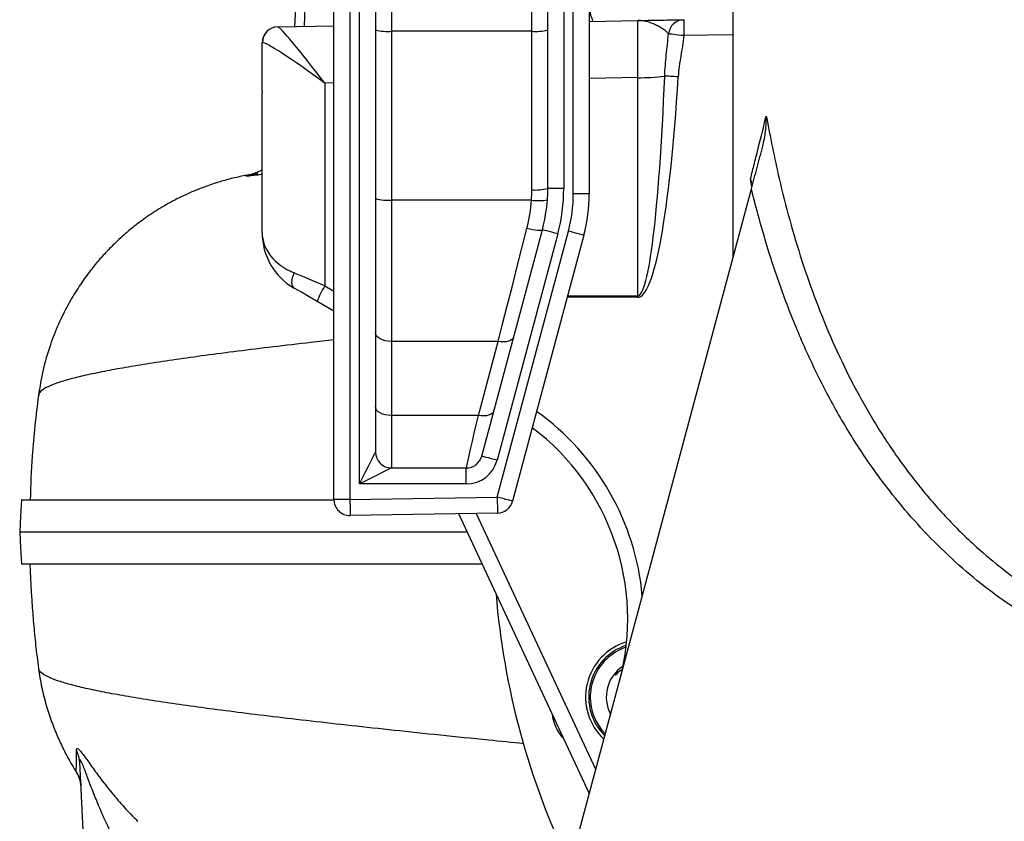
# Model space of a CAD drawing. Header units: millimetres. Extents: x 8 to 915, y 7 to 2067.
# Tile 2 of 10: x 8 to 316, y 303 to 554. Entities that reach past the tile are written whole.
import ezdxf

# ---------------------------------------------------------------- set-up
doc = ezdxf.new("R2010")
doc.units = ezdxf.units.MM

msp = doc.modelspace()

# ---------------------------------------------------------------- linework, layer by layer
at = {"color": 7, "linetype": 'Continuous', "lineweight": 25}
for p, q in [((98.87, 642.56), (94.12, 551.85)), ((231.46, 637.72), (231.46, 479.39)), ((124.46, 600.56), (124.46, 550.35)), ((168.46, 550.35), (168.46, 600.56)), ((106.46, 403.65), (106.46, 593.56)), ((111.46, 593.56), (111.46, 403.65)), ((114.46, 408.56), (114.46, 593.56)), ((119.46, 593.56), (119.46, 418.56)), ((173.46, 501.12), (173.46, 593.56)), ((178.46, 593.56), (178.46, 501.12)), ((181.46, 499.4), (181.46, 593.56)), ((186.46, 593.56), (186.46, 499.4)), ((186.46, 553.46), (201.64, 553.72)), ((88.93, 551.76), (106.46, 552.06)), ((124.46, 550.35), (124.46, 497.48)), ((168.46, 550.35), (124.46, 550.35)), ((168.46, 500.68), (168.46, 550.35)), ((83.96, 531.67), (83.96, 546.76)), ((103.62, 534.11), (103.62, 470.57)), ((201.64, 467.53), (201.64, 535.82)), ((83.96, 531.67), (83.96, 531.67)), ((83.96, 487.22), (83.96, 531.27)), ((82.6, 505.8), (82.41, 505.77)), ((116.29, 49.55), (237.25, 500.98)), ((178.46, 501.12), (173.46, 501.12)), ((124.46, 497.48), (124.46, 453.2)), ((168.35, 497.48), (124.46, 497.48)), ((186.46, 499.4), (181.46, 499.4)), ((152.76, 417.27), (171.76, 488.17)), ((157.61, 404.45), (179.93, 487.76)), ((176.59, 486.88), (157.59, 415.97)), ((184.76, 486.46), (162.44, 403.16)), ((106.46, 462.68), (101.2, 465.72)), ((124.46, 453.2), (124.46, 430.01)), ((157.92, 453.2), (124.46, 453.2)), ((151.71, 430.01), (157.92, 453.2)), ((124.46, 430.01), (124.46, 413.56)), ((151.71, 430.01), (124.46, 430.01)), ((124.46, 413.56), (147.93, 413.56)), ((147.93, 408.56), (147.93, 413.56)), ((147.93, 408.56), (114.46, 408.56)), ((111.46, 403.65), (157.61, 404.45)), ((111.46, 403.65), (106.46, 403.65)), ((157.7, 399.45), (111.55, 398.65)), ((186.48, 311.49), (145.55, 399.24)), ((31.46, 232.56), (26.81, 321.45))]:
    msp.add_line(p, q, dxfattribs=at)
at = {"color": 1, "linetype": 'Continuous', "lineweight": 25}
for p, q in [((97.19, 551.9), (101.3, 642.56)), ((231.46, 549.25), (216.09, 548.98)), ((106.46, 534.16), (103.62, 534.11)), ((201.64, 535.82), (186.46, 535.55)), ((83.96, 505.59), (83.14, 505.41)), ((83.96, 505.48), (83.14, 505.41)), ((237.38, 501.76), (236.99, 504.06)), ((103.62, 470.57), (106.46, 468.92)), ((201.64, 467.01), (179.54, 466.99)), ((179.68, 467.51), (201.64, 467.53)), ((151.03, 399.34), (188.49, 319))]:
    msp.add_line(p, q, dxfattribs=at)
at = {"color": 7, "linetype": 'Continuous', "lineweight": 25, "flags": 128}
for points in [[(88.88, 551.76), (88.88, 551.76), (88.9, 551.76), (88.93, 551.76)], [(216.09, 548.98), (215.23, 549.07), (214.4, 549.17), (213.62, 549.26), (212.92, 549.34), (212.32, 549.41), (211.84, 549.46), (211.48, 549.5), (211.27, 549.53)], [(214.33, 536.07), (213.69, 536.11), (213.07, 536.15), (212.46, 536.19), (211.89, 536.22), (211.36, 536.26), (210.88, 536.29), (210.46, 536.31), (210.1, 536.34)], [(157.92, 453.2), (159.32, 458.7), (160.77, 464.39), (162.26, 470.24), (163.79, 476.24), (165.35, 482.37), (166.93, 488.59)], [(171.76, 488.17), (171.63, 488.04), (171.33, 487.96), (170.87, 487.94), (170.27, 487.97), (169.55, 488.05), (168.73, 488.18), (167.85, 488.37), (166.93, 488.59)], [(176.59, 486.88), (175.65, 487.13), (174.74, 487.38), (173.91, 487.6), (173.18, 487.8), (172.57, 487.96), (172.13, 488.08), (171.85, 488.15), (171.76, 488.17)], [(184.76, 486.46), (184.67, 486.49), (184.39, 486.56), (183.95, 486.68), (183.35, 486.84), (182.61, 487.04), (181.78, 487.26), (180.87, 487.5), (179.93, 487.76)], [(93.96, 474.68), (93.64, 473.89), (93.4, 473.12), (93.25, 472.38), (93.2, 471.69), (93.25, 471.09), (93.4, 470.57), (93.64, 470.17), (93.96, 469.9)], [(101.2, 465.72), (98.69, 467.17), (96.25, 468.58), (93.96, 469.9)], [(124.46, 453.2), (123.49, 453.25), (122.55, 453.4), (121.69, 453.65), (120.93, 453.98), (120.31, 454.38), (119.84, 454.84), (119.56, 455.33), (119.46, 455.85)], [(162.75, 454.56), (162.56, 454.13), (162.21, 453.76), (161.73, 453.46), (161.13, 453.23), (160.42, 453.09), (159.63, 453.04), (158.79, 453.08), (157.92, 453.2)], [(124.46, 430.01), (123.49, 430.06), (122.55, 430.21), (121.69, 430.46), (120.93, 430.79), (120.31, 431.19), (119.84, 431.65), (119.56, 432.15), (119.46, 432.66)], [(147.93, 413.56), (147.97, 413.74), (148.1, 414.28), (148.3, 415.16), (148.58, 416.39), (148.94, 417.95), (149.37, 419.82), (149.87, 421.99), (150.43, 424.42), (151.04, 427.11), (151.71, 430.01)], [(156.54, 431.37), (156.34, 430.94), (156, 430.58), (155.52, 430.27), (154.91, 430.05), (154.21, 429.91), (153.42, 429.85), (152.58, 429.89), (151.71, 430.01)], [(114.46, 408.56), (115.44, 410.51), (116.38, 412.39), (117.24, 414.12), (118, 415.63), (118.62, 416.87), (119.08, 417.8), (119.37, 418.37), (119.46, 418.56)], [(157.59, 415.97), (156.65, 416.22), (155.74, 416.47), (154.91, 416.69), (154.18, 416.89), (153.57, 417.05), (153.13, 417.17), (152.85, 417.24), (152.76, 417.27)], [(124.46, 413.56), (124.27, 413.46), (123.7, 413.18), (122.78, 412.72), (121.54, 412.1), (120.02, 411.34), (118.29, 410.47), (116.42, 409.54), (114.46, 408.56)], [(162.44, 403.16), (162.35, 403.18), (162.07, 403.26), (161.63, 403.38), (161.02, 403.54), (160.29, 403.73), (159.46, 403.96), (158.55, 404.2), (157.61, 404.45)], [(157.61, 404.45), (157.63, 403.48), (157.64, 402.54), (157.66, 401.68), (157.67, 400.92), (157.68, 400.3), (157.69, 399.84), (157.7, 399.55), (157.7, 399.45)], [(8.53, 403.56), (8.27, 398.56), (8.01, 393.56)], [(111.46, 403.65), (111.48, 402.67), (111.5, 401.74), (111.51, 400.87), (111.53, 400.11), (111.54, 399.49), (111.54, 399.03), (111.55, 398.75), (111.55, 398.65)], [(8.01, 393.56), (8.27, 388.56), (8.53, 383.56)], [(188.99, 333.55), (190.34, 331.55), (191.5, 330.24)]]:
    msp.add_lwpolyline(points, dxfattribs=at)
at = {"color": 7, "linetype": 'Continuous', "lineweight": 25}
for centre, radius, start, end in [((216.2, 549.02), 4.96, 91.3245, 174.1091), ((287.7, 551.48), 71.66, 178.0009, 181.9991), ((88.96, 546.76), 5, 91, 180), ((89.03, 546.77), 4.99, 91.1053, 179.5928), ((123.22, 565.02), 14.72, 255.2039, 274.8341), ((169.7, 565.02), 14.72, 265.1657, 284.7963), ((202.45, 591.95), 56.14, 269.1743, 277.8366), ((123.46, 500.68), 45, 355.9182, 0), ((169.7, 515.35), 14.72, 265.1662, 284.7957), ((123.46, 501.12), 50, 345, 0), ((123.46, 501.12), 55, 345, 0), ((123.22, 512.15), 14.72, 255.2034, 274.834), ((170.61, 511.94), 14.64, 261.1079, 280.7271), ((136.46, 499.4), 45, 345, 0), ((136.46, 499.4), 50, 345, 0), ((103.96, 487.22), 20, 180, 240), ((120.9, 458.95), 20.82, 146.086, 161.0406), ((487.92, 467.27), 286.28, 179.9477, 180.0523), ((123.5, 366.24), 75, 345, 53.0326), ((124.46, 418.56), 5, 180, 270), ((147.93, 418.56), 5, 270, 345), ((147.93, 418.56), 10, 270, 345), ((111.46, 403.65), 5, 180, 271), ((157.61, 404.45), 5, 271, 345), ((396.46, 393.56), 240, 184.6359, 205.8321), ((203.28, 341.8), 18, 106.5357, 227.2324), ((203.28, 341.8), 16.5, 108.7286, 210), ((203.28, 341.8), 11.5, 122.9251, 208.1794), ((17.89, 320.98), 8.92, 3.0554, 28.1742), ((17.27, 313.27), 9.96, 3.0038, 31.7563)]:
    msp.add_arc(centre, radius, start, end, dxfattribs=at)
at = {"color": 1, "linetype": 'Continuous', "lineweight": 25}
for centre, radius, start, end in [((123.41, 366.24), 80, 5.1899, 54.4055), ((203.28, 341.8), 17, 107.9356, 225.4428)]:
    msp.add_arc(centre, radius, start, end, dxfattribs=at)
at = {"color": 7, "linetype": 'Continuous', "lineweight": 25}
for centre, major_axis, ratio, start_param, end_param in [((201.46, 533.72), (0.17, 20.01), 0.007851, 4.817589, 6.283391), ((103.96, 532.02), (-15.06, 19.73), 0.040027, 4.787933, 6.253735), ((103.96, 547.02), (20, 0.26), 0.026128, 3.05371, 3.14125), ((103.96, 532.02), (19.98, -14.75), 0.05948, 1.632128, 3.09793), ((201.46, 610.53), (-0.18, 143), 0.069919, 3.141539, 4.166821), ((201.38, 610.53), (-0.26, 143.52), 0.104497, 3.141497, 4.166778), ((103.96, 534.59), (0.35, 191.36), 0.104497, 1.586234, 1.588346), ((103.96, 487.22), (20, 0), 0.723868, 3.141593, 4.18879), ((103.96, 469.9), (20, -8.66), 0.022004, 1.597783, 2.103928)]:
    msp.add_ellipse(centre, major_axis=major_axis, ratio=ratio, start_param=start_param, end_param=end_param, dxfattribs=at)
at = {"color": 1, "linetype": 'Continuous', "lineweight": 25}
for points, knots in [([(186.46, 558.1), (186.53, 557.26), (186.64, 555.91), (187.33, 554.14), (187.58, 553.48)], [0, 0, 0, 0, 0.627593, 1, 1, 1, 1]), ([(106.46, 453.68), (104.06, 453.41), (97.4, 452.66), (87.33, 451.48), (76.24, 450.12), (66.09, 448.8), (56.84, 447.51), (48.5, 446.26), (41.01, 445.02), (34.35, 443.8), (28.54, 442.59), (23.63, 441.38), (19.69, 440.19), (16.71, 439.01), (14.79, 437.83), (13.9, 436.92), (13.97, 436.4), (13.99, 436.27)], [0, 0, 0, 0, 0.040794, 0.112933, 0.184866, 0.25662, 0.326992, 0.397336, 0.467721, 0.538212, 0.610319, 0.682654, 0.755259, 0.82818, 0.901467, 0.97518, 1, 1, 1, 1]), ([(166, 327.18), (162.27, 327.55), (153.27, 328.45), (139.7, 329.85), (125.37, 331.36), (111.87, 332.83), (99.2, 334.25), (87.31, 335.64), (76.25, 337), (66.09, 338.32), (56.84, 339.61), (48.5, 340.86), (41.01, 342.1), (34.35, 343.32), (28.54, 344.53), (23.63, 345.74), (19.69, 346.93), (16.7, 348.11), (14.79, 349.29), (13.91, 350.19), (13.97, 350.7), (13.99, 350.81)], [0, 0, 0, 0, 0.04019, 0.097063, 0.153942, 0.209542, 0.265064, 0.320464, 0.375706, 0.43081, 0.484853, 0.538875, 0.592927, 0.647062, 0.702437, 0.757988, 0.813746, 0.869746, 0.926028, 0.982636, 1, 1, 1, 1])]:
    msp.add_open_spline(points, degree=3, knots=knots, dxfattribs=at)
at = {"color": 7, "linetype": 'Continuous', "lineweight": 25}
for points, knots in [([(201.64, 553.72), (201.64, 553.72), (203.11, 553.75), (206.02, 553.8), (209.88, 553.87), (212.97, 553.92), (215.11, 553.96), (215.79, 553.97), (216.09, 553.98)], [0, 0, 0, 0, 0.0009057, 0.2297698, 0.458304, 0.6526837, 0.8466196, 1, 1, 1, 1]), ([(211.27, 549.53), (211.12, 549.75), (210.91, 549.99), (210.36, 550.46), (210.04, 550.71), (209.32, 551.2), (208.93, 551.45), (208.11, 551.92), (207.68, 552.14), (206.36, 552.78), (205.43, 553.13), (204.02, 553.49), (203.55, 553.59), (202.84, 553.68), (202.6, 553.7), (202.24, 553.72), (202.06, 553.72), (201.88, 553.73), (201.76, 553.73), (201.7, 553.72), (201.64, 553.72)], [0, 0, 0, 0, 0.125, 0.125, 0.25, 0.25, 0.375, 0.375, 0.5, 0.5, 0.75, 0.75, 0.875, 0.875, 0.9375, 0.9375, 0.96875, 0.984375, 0.984375, 1, 1, 1, 1]), ([(210.1, 536.34), (210.14, 537.45), (210.21, 538.56), (210.38, 540.77), (210.49, 541.87), (210.83, 545.16), (211.09, 547.35), (211.27, 549.53)], [0, 0, 0, 0, 0.25, 0.25, 0.5, 0.5, 1, 1, 1, 1]), ([(216.09, 548.98), (215.84, 546.82), (215.47, 544.68), (214.96, 541.46), (214.79, 540.39), (214.51, 538.24), (214.4, 537.16), (214.33, 536.07)], [0, 0, 0, 0, 0.5, 0.5, 0.75, 0.75, 1, 1, 1, 1]), ([(236.99, 504.06), (237.39, 505.68), (238.19, 508.91), (239.8, 515.37), (241.1, 520.55), (241.91, 523.79)], [0, 0, 0, 0, 0.27083, 0.542097, 1, 1, 1, 1]), ([(240.82, 514.31), (241.16, 515.88), (241.85, 519.05), (241.94, 522.21), (241.91, 523.79), (241.91, 523.79)], [0, 0, 0, 0, 0.494039, 0.997958, 1, 1, 1, 1]), ([(241.91, 523.79), (243.18, 517.25), (245.3, 506.32), (249.17, 491.23), (252.99, 478.41), (257.44, 465.7), (262.58, 453.13), (268.46, 440.78), (275.06, 428.89), (282.41, 417.53), (290.57, 406.69), (299.62, 396.45), (309, 387.5), (318.44, 379.88), (327.86, 373.42), (337.88, 367.72), (348.02, 363.07), (358.07, 359.47), (368.01, 356.79), (378.24, 354.96), (387.79, 354.04), (393.88, 354.03), (396.46, 354.02)], [0, 0, 0, 0, 0.07987, 0.133237, 0.186624, 0.239979, 0.29455, 0.349161, 0.403713, 0.457382, 0.511043, 0.566002, 0.620953, 0.666082, 0.711207, 0.757579, 0.803946, 0.844628, 0.885308, 0.927155, 0.969001, 1, 1, 1, 1]), ([(237.25, 500.98), (237.85, 503.22), (238.76, 506.6), (239.95, 511.05), (240.53, 513.22), (240.82, 514.31)], [0, 0, 0, 0, 0.4919541, 0.7460762, 1, 1, 1, 1]), ([(83.96, 506.89), (83.87, 506.84), (83.46, 506.6), (82.78, 506.28), (82, 505.95), (81.39, 505.72), (80.93, 505.57), (80.6, 505.47), (80.41, 505.42), (80.4, 505.42), (80.4, 505.42)], [0, 0, 0, 0, 0.04068, 0.183607, 0.306435, 0.421973, 0.543504, 0.679634, 0.843044, 1, 1, 1, 1]), ([(80.41, 505.46), (80.22, 505.43), (79.44, 505.3), (77.19, 504.87), (73.81, 504.11), (69.61, 502.91), (64.97, 501.31), (59.85, 499.16), (54.68, 496.53), (50.52, 494.01), (47.48, 491.95), (45.37, 490.41), (43.51, 488.96), (41.81, 487.56), (39.99, 485.98), (37.78, 483.92), (35.18, 481.3), (32.3, 478.08), (29.28, 474.3), (26.12, 469.78), (22.98, 464.51), (19.99, 458.47), (17.36, 451.68), (15.17, 444.23), (14.32, 438.97), (13.88, 436.27)], [0, 0, 0, 0, 0.005651, 0.023046, 0.067035, 0.108439, 0.155908, 0.210236, 0.269469, 0.323086, 0.350541, 0.37564, 0.398365, 0.418708, 0.439471, 0.46866, 0.506746, 0.547309, 0.594519, 0.648196, 0.708069, 0.773757, 0.844753, 0.920421, 1, 1, 1, 1]), ([(83.14, 505.41), (82.92, 505.38), (81.86, 505.25), (80.35, 505.07), (79.1, 504.94), (78.69, 504.97), (79.12, 505.14), (80.34, 505.42), (81.83, 505.66), (82.58, 505.78)], [0, 0, 0, 0, 0.040469, 0.200049, 0.359644, 0.521553, 0.68345, 0.841748, 1, 1, 1, 1]), ([(237.37, 502.78), (237.33, 503.05), (237.27, 503.48), (237.08, 503.9), (236.99, 504.06), (236.99, 504.06)], [0, 0, 0, 0, 0.615545, 0.991552, 1, 1, 1, 1]), ([(396.46, 346.59), (392.6, 346.64), (384.85, 346.74), (373.29, 348.2), (361.9, 350.58), (350.78, 353.96), (340.02, 358.29), (329.66, 363.5), (319.73, 369.51), (310.17, 376.36), (301.03, 384.05), (292.36, 392.51), (284.28, 401.56), (276.2, 411.92), (268.31, 423.7), (260.77, 436.93), (254.11, 450.64), (248.29, 464.73), (243.71, 477.89), (240.06, 489.99), (238.19, 497.32), (237.25, 500.98)], [0, 0, 0, 0, 0.048312, 0.096815, 0.145326, 0.193649, 0.241814, 0.290139, 0.338484, 0.386676, 0.437045, 0.487544, 0.538066, 0.588469, 0.651686, 0.715091, 0.778622, 0.842144, 0.905459, 0.952729, 1, 1, 1, 1]), ([(13.88, 436.27), (13.12, 429.97), (11.79, 419.1), (11.44, 408.16), (11.29, 403.56)], [0, 0, 0, 0, 0.580059, 1, 1, 1, 1]), ([(8.56, 403.56), (8.54, 403.56), (8.35, 403.56), (9.09, 403.56), (10.89, 403.56), (13.85, 403.56), (17.87, 403.56), (22.98, 403.56), (29.15, 403.56), (36.35, 403.56), (44.57, 403.56), (53.76, 403.56), (63.91, 403.56), (75, 403.56), (87.02, 403.56), (97.53, 403.56), (104.3, 403.56), (106.48, 403.56)], [0, 0, 0, 0, 0.004991, 0.08557, 0.159073, 0.232631, 0.306134, 0.379635, 0.453192, 0.526692, 0.599752, 0.672867, 0.745926, 0.818983, 0.892097, 0.965156, 1, 1, 1, 1]), ([(8.15, 393.56), (8.12, 393.56), (8.05, 393.56), (9.21, 393.56), (11.54, 393.56), (15.07, 393.56), (19.7, 393.56), (25.43, 393.56), (32.23, 393.56), (40.09, 393.56), (48.98, 393.56), (58.9, 393.56), (69.83, 393.56), (81.74, 393.56), (94.62, 393.56), (108.4, 393.56), (123.08, 393.56), (136.34, 393.56), (145, 393.56), (148.2, 393.56)], [0, 0, 0, 0, 0.033573, 0.096358, 0.158798, 0.220949, 0.28286, 0.344576, 0.406146, 0.467634, 0.529107, 0.590633, 0.652281, 0.714125, 0.77619, 0.838423, 0.900779, 0.963212, 1, 1, 1, 1]), ([(8.57, 383.56), (8.55, 383.56), (8.35, 383.56), (9.09, 383.56), (10.89, 383.56), (13.85, 383.56), (17.87, 383.56), (22.98, 383.56), (29.15, 383.56), (36.35, 383.56), (44.57, 383.56), (53.76, 383.56), (63.91, 383.56), (75, 383.56), (87, 383.56), (99.66, 383.56), (112.92, 383.56), (126.73, 383.56), (140.02, 383.56), (148.98, 383.56), (152.87, 383.56)], [0, 0, 0, 0, 0.0053741, 0.0708547, 0.1305846, 0.1903604, 0.2500905, 0.3098193, 0.3695936, 0.4293218, 0.4886921, 0.5481078, 0.6074777, 0.6668459, 0.7262599, 0.7856295, 0.8424679, 0.8994262, 0.9564219, 1, 1, 1, 1]), ([(11.2, 383.56), (11.24, 382.53), (11.33, 380.08), (11.54, 375.98), (11.87, 370.75), (12.34, 364.69), (13.01, 357.77), (13.58, 353.21), (13.89, 350.81)], [0, 0, 0, 0, 0.095645, 0.227689, 0.363865, 0.556498, 0.767026, 1, 1, 1, 1]), ([(13.89, 350.81), (14.2, 348.81), (14.81, 344.94), (16.24, 339.34), (17.92, 334.2), (19.77, 329.55), (21.71, 325.42), (23.5, 322.06), (24.95, 319.57), (25.75, 318.31), (26.06, 317.81)], [0, 0, 0, 0, 0.17582, 0.340461, 0.49305, 0.632925, 0.75966, 0.873113, 0.949608, 1, 1, 1, 1]), ([(194.7, 348.69), (194.71, 348.7), (195.28, 349.4), (196, 349.94), (196.72, 350.47)], [0, 0, 0, 0, 0.0156696, 1, 1, 1, 1]), ([(174.91, 336.28), (174.91, 336.22), (174.94, 335.42), (175.33, 333.92), (176.11, 331.88), (177.16, 330.09), (178.06, 329.12), (178.46, 328.68)], [0, 0, 0, 0, 0.023757, 0.280062, 0.536368, 0.792664, 1, 1, 1, 1]), ([(25.73, 318.51), (25.74, 318.9), (25.75, 319.5), (25.77, 321.08), (25.77, 322.7), (25.77, 324.3), (25.76, 325.19)], [0, 0, 0, 0, 0.377304, 0.567333, 0.757344, 1, 1, 1, 1]), ([(25.76, 325.19), (25.79, 325.42), (25.86, 325.88), (26.52, 325.51), (27.52, 324.33), (28.71, 322.7), (30.39, 320.34), (32.75, 317.05), (36.01, 312.79), (39.73, 308.39), (42.85, 305.05), (44.66, 303.25), (45.03, 302.88)], [0, 0, 0, 0, 0.071054, 0.142916, 0.225172, 0.294453, 0.363899, 0.506086, 0.648544, 0.804261, 0.959875, 1, 1, 1, 1]), ([(38.11, 296.33), (37.89, 296.75), (36.8, 298.85), (34.96, 302.69), (32.79, 307.64), (30.87, 312.41), (29.48, 316.07), (28.47, 318.77), (27.88, 320.32), (27.45, 321.34), (27.17, 321.88), (26.98, 322.15), (26.86, 322.15), (26.79, 321.92), (26.8, 321.62), (26.81, 321.45)], [0, 0, 0, 0, 0.044965, 0.221338, 0.397754, 0.553482, 0.709017, 0.775321, 0.841397, 0.882136, 0.904693, 0.928737, 0.950696, 0.972423, 1, 1, 1, 1]), ([(26.53, 316.99), (26.44, 317.13), (26.02, 317.81), (25.77, 318.33), (25.74, 318.48), (25.73, 318.51)], [0, 0, 0, 0, 0.157644, 0.796289, 1, 1, 1, 1]), ([(26.32, 317.36), (26.32, 317.37), (26.3, 317.39), (26.37, 317.26), (26.52, 316.92), (26.74, 316.33), (26.99, 315.48), (27.16, 314.59), (27.18, 313.99), (27.19, 313.78)], [0, 0, 0, 0, 0.056657, 0.201113, 0.330108, 0.46847, 0.647581, 0.880563, 1, 1, 1, 1])]:
    msp.add_open_spline(points, degree=3, knots=knots, dxfattribs=at)
msp.add_open_spline([(166.93, 488.59), (167.67, 491.49), (168.15, 494.45), (168.35, 497.48)], degree=3, dxfattribs=at)

doc.saveas('drawing.dxf')
